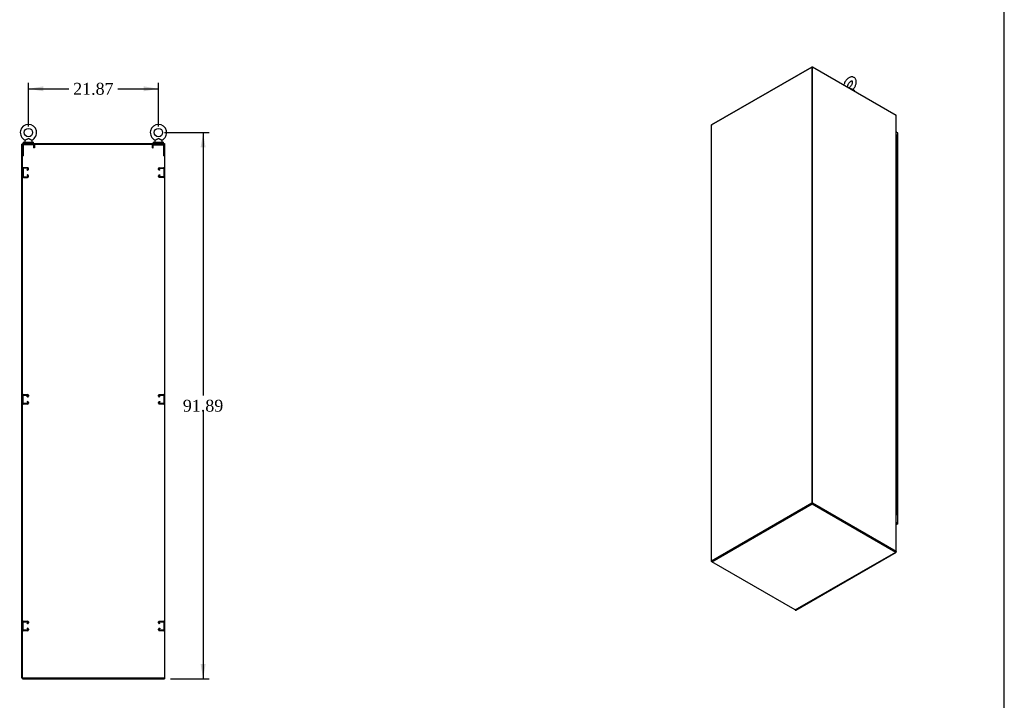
# Model space of a CAD drawing. Header units: inches. Extents: x 2 to 538, y -2 to 358.
# Tile 9 of 10: x 372 to 538, y 129 to 244. Entities that reach past the tile are written whole.
import ezdxf
from ezdxf.enums import TextEntityAlignment as Align
from ezdxf.lldxf.tags import DXFTag

# ---------------------------------------------------------------- set-up
doc = ezdxf.new("R2010")
doc.units = ezdxf.units.IN
doc.header["$MEASUREMENT"] = 0
for name, color, linetype in [('COM50677-3', 7, 'Continuous'), ('COM53964-3', 7, 'Continuous'), ('COM70760', 7, 'Continuous'), ('COM70763-5', 7, 'Continuous'), ('COM70764-4', 7, 'Continuous'), ('COM71202-5', 7, 'Continuous'), ('COM71203-3', 7, 'Continuous'), ('COM71205-4', 7, 'Continuous'), ('COM71206-8', 7, 'Continuous'), ('Default', 7, 'Continuous'), ('SCS86415', 7, 'Continuous'), ('WAF25377', 7, 'Continuous'), ('WAM254785', 7, 'Continuous')]:
    doc.layers.add(name, color=color, linetype=linetype)
doc.styles.add('SEACAD_Times_New_Roman', font='times.ttf')
tags = doc.linetypes.add('HIDDEN2', pattern=[0.1875, 0.125, -0.0625]).pattern_tags.tags
tags[6:7] = [DXFTag(74, 4), DXFTag(75, 0), DXFTag(340, '0'), DXFTag(46, 0.0), DXFTag(50, 0.0), DXFTag(44, 0.0), DXFTag(45, 0.0)]
tags[4:5] = [DXFTag(74, 4), DXFTag(75, 0), DXFTag(340, '0'), DXFTag(46, 0.0), DXFTag(50, 0.0), DXFTag(44, 0.0), DXFTag(45, 0.0)]
doc.dimstyles.new('HAMMOND_(STH_-_540x360)', dxfattribs={"dimtxt": 2, "dimasz": 2.5, "dimexe": 1, "dimexo": 1, "dimgap": 0.5, "dimtad": 0, "dimtih": 1, "dimtoh": 1, "dimzin": 0, "dimdsep": 46, "dimtxsty": 'SEACAD_Times_New_Roman', "dimblk1": '_SE_FILLED', "dimblk2": '_SE_FILLED', "dimsah": 1, "dimcen": 1, "dimadec": 0, "dimazin": 0, "dimtfac": 0.8, "dimtofl": 0, "dimtmove": 0, "dimatfit": 3, "dimfxl": 1, "dimtolj": 1, "dimtzin": 0, "dimarcsym": 0})

# ---------------------------------------------------------------- blocks, each defined once
blk = doc.blocks.new('SE5')
at = {"layer": 'COM50677-3', "color": 7, "linetype": 'HIDDEN2'}
for p, q in [((372.68, 222.5), (372.68, 220.69)), ((372.8, 222.5), (372.8, 220.69)), ((374.49, 222.69), (372.86, 222.69)), ((374.49, 222.56), (372.86, 222.56)), ((373.3, 222.69), (373.3, 222.56)), ((374.05, 222.56), (374.05, 222.69)), ((374.55, 222.5), (374.55, 222.06)), ((374.68, 222.06), (374.55, 222.06)), ((374.68, 222.5), (374.68, 222.06)), ((394.55, 222.06), (394.55, 222.5)), ((394.55, 222.06), (394.67, 222.06)), ((394.67, 222.06), (394.67, 222.5)), ((394.73, 222.69), (396.36, 222.69)), ((394.73, 222.56), (396.36, 222.56)), ((395.17, 222.69), (395.17, 222.56)), ((395.92, 222.56), (395.92, 222.69)), ((396.42, 222.5), (396.42, 220.69)), ((396.55, 222.5), (396.55, 220.69)), ((372.68, 220.69), (372.8, 220.69)), ((396.55, 220.69), (396.42, 220.69))]:
    blk.add_line(p, q, dxfattribs=at)
for centre, radius, start, end in [((372.86, 222.5), 0.185, 90, 180), ((372.86, 222.5), 0.06, 90, 180), ((374.49, 222.5), 0.185, 0, 90), ((374.49, 222.5), 0.06, 0, 90), ((394.73, 222.5), 0.185, 90, 180), ((394.73, 222.5), 0.06, 90, 180), ((396.36, 222.5), 0.185, 0, 90), ((396.36, 222.5), 0.06, 0, 90)]:
    blk.add_arc(centre, radius, start, end, dxfattribs=at)
at = {"layer": 'COM53964-3', "color": 7, "linetype": 'HIDDEN2'}
for p, q in [((373.54, 218.7), (372.82, 218.7)), ((395.69, 218.7), (396.41, 218.7)), ((372.68, 218.56), (372.68, 217.21)), ((372.77, 218.13), (372.68, 218.13)), ((372.68, 217.63), (372.77, 217.63)), ((372.77, 218.56), (372.77, 217.21)), ((373.54, 218.6), (372.82, 218.6)), ((372.82, 217.17), (373.54, 217.17)), ((372.82, 217.07), (373.54, 217.07)), ((373.46, 218.38), (373.54, 218.38)), ((373.46, 218.28), (373.46, 218.38)), ((373.46, 218.28), (373.54, 218.28)), ((373.54, 217.49), (373.46, 217.49)), ((373.46, 217.49), (373.46, 217.39)), ((373.54, 217.39), (373.46, 217.39)), ((373.58, 218.42), (373.58, 218.56)), ((373.58, 217.21), (373.58, 217.35)), ((373.68, 218.42), (373.68, 218.56)), ((373.68, 217.21), (373.68, 217.35)), ((395.55, 218.42), (395.55, 218.56)), ((395.55, 217.21), (395.55, 217.35)), ((395.64, 218.42), (395.64, 218.56)), ((395.64, 217.21), (395.64, 217.35)), ((395.69, 218.6), (396.41, 218.6)), ((395.77, 218.38), (395.69, 218.38)), ((395.77, 218.28), (395.69, 218.28)), ((395.69, 217.49), (395.77, 217.49)), ((395.69, 217.39), (395.77, 217.39)), ((396.41, 217.17), (395.69, 217.17)), ((396.41, 217.07), (395.69, 217.07)), ((395.77, 218.28), (395.77, 218.38)), ((395.77, 217.49), (395.77, 217.39)), ((396.45, 218.56), (396.45, 217.21)), ((396.55, 218.13), (396.45, 218.13)), ((396.45, 217.63), (396.55, 217.63)), ((396.55, 218.56), (396.55, 217.21)), ((372.82, 180.57), (373.54, 180.57)), ((395.69, 180.57), (396.41, 180.57)), ((372.68, 179.08), (372.68, 180.43)), ((372.77, 180), (372.68, 180)), ((372.68, 179.5), (372.77, 179.5)), ((372.77, 179.08), (372.77, 180.43)), ((372.82, 180.47), (373.54, 180.47)), ((373.54, 179.04), (372.82, 179.04)), ((373.54, 178.94), (372.82, 178.94)), ((373.54, 180.25), (373.46, 180.25)), ((373.46, 180.15), (373.46, 180.25)), ((373.54, 180.15), (373.46, 180.15)), ((373.46, 179.36), (373.54, 179.36)), ((373.46, 179.36), (373.46, 179.26)), ((373.46, 179.26), (373.54, 179.26)), ((373.58, 180.43), (373.58, 180.29)), ((373.58, 179.22), (373.58, 179.08)), ((373.68, 180.43), (373.68, 180.29)), ((373.68, 179.22), (373.68, 179.08)), ((395.55, 180.29), (395.55, 180.43)), ((395.55, 179.08), (395.55, 179.22)), ((395.64, 180.29), (395.64, 180.43)), ((395.64, 179.08), (395.64, 179.22)), ((395.69, 180.47), (396.41, 180.47)), ((395.77, 180.25), (395.69, 180.25)), ((395.77, 180.15), (395.69, 180.15)), ((395.69, 179.36), (395.77, 179.36)), ((395.69, 179.26), (395.77, 179.26)), ((396.41, 179.04), (395.69, 179.04)), ((396.41, 178.94), (395.69, 178.94)), ((395.77, 180.15), (395.77, 180.25)), ((395.77, 179.36), (395.77, 179.26)), ((396.45, 180.43), (396.45, 179.08)), ((396.55, 180), (396.45, 180)), ((396.45, 179.5), (396.55, 179.5)), ((396.55, 180.43), (396.55, 179.08)), ((372.68, 140.95), (372.68, 142.3)), ((372.77, 141.87), (372.68, 141.87)), ((372.68, 141.37), (372.77, 141.37)), ((372.77, 140.95), (372.77, 142.3)), ((372.82, 142.44), (373.54, 142.44)), ((372.82, 142.34), (373.54, 142.34)), ((373.54, 140.91), (372.82, 140.91)), ((373.54, 140.81), (372.82, 140.81)), ((373.54, 142.12), (373.46, 142.12)), ((373.46, 142.02), (373.46, 142.12)), ((373.54, 142.02), (373.46, 142.02)), ((373.46, 141.23), (373.54, 141.23)), ((373.46, 141.23), (373.46, 141.13)), ((373.46, 141.13), (373.54, 141.13)), ((373.58, 142.3), (373.58, 142.16)), ((373.58, 141.09), (373.58, 140.95)), ((373.68, 142.3), (373.68, 142.16)), ((373.68, 141.09), (373.68, 140.95)), ((395.55, 142.16), (395.55, 142.3)), ((395.55, 140.95), (395.55, 141.09)), ((395.64, 142.16), (395.64, 142.3)), ((395.64, 140.95), (395.64, 141.09)), ((395.69, 142.44), (396.41, 142.44)), ((395.69, 142.34), (396.41, 142.34)), ((395.77, 142.12), (395.69, 142.12)), ((395.77, 142.02), (395.69, 142.02)), ((395.69, 141.23), (395.77, 141.23)), ((395.69, 141.13), (395.77, 141.13)), ((396.41, 140.91), (395.69, 140.91)), ((396.41, 140.81), (395.69, 140.81)), ((395.77, 142.02), (395.77, 142.12)), ((395.77, 141.23), (395.77, 141.13)), ((396.45, 142.3), (396.45, 140.95)), ((396.55, 141.87), (396.45, 141.87)), ((396.45, 141.37), (396.55, 141.37)), ((396.55, 142.3), (396.55, 140.95))]:
    blk.add_line(p, q, dxfattribs=at)
for centre, radius, start, end in [((372.82, 218.56), 0.138, 90, 180), ((373.54, 218.56), 0.138, 0, 90), ((395.69, 218.56), 0.138, 90, 180), ((396.41, 218.56), 0.138, 0, 90), ((372.82, 217.21), 0.138, 180, 270), ((372.82, 218.56), 0.043, 90, 180), ((372.82, 217.21), 0.043, 180, 270), ((373.54, 218.56), 0.043, 0, 90), ((373.54, 218.42), 0.043, 270, 0), ((373.54, 218.42), 0.138, 270, 0), ((373.54, 217.35), 0.138, 0, 90), ((373.54, 217.35), 0.043, 0, 90), ((373.54, 217.21), 0.043, 270, 0), ((373.54, 217.21), 0.138, 270, 0), ((395.69, 218.42), 0.138, 180, 270), ((395.69, 217.35), 0.138, 90, 180), ((395.69, 217.21), 0.138, 180, 270), ((395.69, 218.56), 0.043, 90, 180), ((395.69, 218.42), 0.043, 180, 270), ((395.69, 217.35), 0.043, 90, 180), ((395.69, 217.21), 0.043, 180, 270), ((396.41, 218.56), 0.043, 0, 90), ((396.41, 217.21), 0.043, 270, 0), ((396.41, 217.21), 0.138, 270, 0), ((372.82, 180.43), 0.138, 90, 180), ((373.54, 180.43), 0.138, 0, 90), ((395.69, 180.43), 0.138, 90, 180), ((396.41, 180.43), 0.138, 0, 90), ((372.82, 179.08), 0.138, 180, 270), ((372.82, 180.43), 0.043, 90, 180), ((372.82, 179.08), 0.043, 180, 270), ((373.54, 180.43), 0.043, 0, 90), ((373.54, 180.29), 0.043, 270, 0), ((373.54, 180.29), 0.138, 270, 0), ((373.54, 179.22), 0.138, 0, 90), ((373.54, 179.22), 0.043, 0, 90), ((373.54, 179.08), 0.043, 270, 0), ((373.54, 179.08), 0.138, 270, 0), ((395.69, 180.29), 0.138, 180, 270), ((395.69, 179.22), 0.138, 90, 180), ((395.69, 179.08), 0.138, 180, 270), ((395.69, 180.43), 0.043, 90, 180), ((395.69, 180.29), 0.043, 180, 270), ((395.69, 179.22), 0.043, 90, 180), ((395.69, 179.08), 0.043, 180, 270), ((396.41, 180.43), 0.043, 0, 90), ((396.41, 179.08), 0.043, 270, 0), ((396.41, 179.08), 0.138, 270, 0), ((372.82, 142.3), 0.138, 90, 180), ((372.82, 140.95), 0.138, 180, 270), ((372.82, 142.3), 0.043, 90, 180), ((372.82, 140.95), 0.043, 180, 270), ((373.54, 142.3), 0.138, 0, 90), ((373.54, 142.3), 0.043, 0, 90), ((373.54, 142.16), 0.043, 270, 0), ((373.54, 142.16), 0.138, 270, 0), ((373.54, 141.09), 0.138, 0, 90), ((373.54, 141.09), 0.043, 0, 90), ((373.54, 140.95), 0.043, 270, 0), ((373.54, 140.95), 0.138, 270, 0), ((395.69, 142.3), 0.138, 90, 180), ((395.69, 142.16), 0.138, 180, 270), ((395.69, 141.09), 0.138, 90, 180), ((395.69, 140.95), 0.138, 180, 270), ((395.69, 142.3), 0.043, 90, 180), ((395.69, 142.16), 0.043, 180, 270), ((395.69, 141.09), 0.043, 90, 180), ((395.69, 140.95), 0.043, 180, 270), ((396.41, 142.3), 0.138, 0, 90), ((396.41, 142.3), 0.043, 0, 90), ((396.41, 140.95), 0.043, 270, 0), ((396.41, 140.95), 0.138, 270, 0)]:
    blk.add_arc(centre, radius, start, end, dxfattribs=at)
at = {"layer": 'COM70763-5', "color": 7, "linetype": 'Continuous'}
for p, q in [((372.68, 222.69), (396.55, 222.69)), ((372.68, 132.82), (372.68, 222.69)), ((396.55, 222.69), (396.55, 132.82)), ((396.55, 132.82), (372.68, 132.82))]:
    blk.add_line(p, q, dxfattribs=at)
at = {"layer": 'COM70764-4', "color": 7, "linetype": 'Continuous'}
for p, q in [((372.68, 222.78), (396.55, 222.78)), ((372.68, 222.78), (372.68, 222.69)), ((396.55, 222.78), (396.55, 222.69))]:
    blk.add_line(p, q, dxfattribs=at)
at = {"layer": 'COM71203-3', "color": 7, "linetype": 'Continuous'}
for p, q in [((396.64, 222.69), (396.55, 222.69)), ((396.64, 132.82), (396.64, 222.69)), ((396.64, 132.82), (396.55, 132.82))]:
    blk.add_line(p, q, dxfattribs=at)
at = {"layer": 'COM71205-4', "color": 7, "linetype": 'Continuous'}
for p, q in [((372.68, 132.82), (372.68, 132.72)), ((372.68, 132.72), (396.55, 132.72)), ((396.55, 132.82), (396.55, 132.72))]:
    blk.add_line(p, q, dxfattribs=at)
at = {"layer": 'COM71206-8', "color": 7, "linetype": 'Continuous'}
for p, q in [((372.58, 132.82), (372.58, 222.69)), ((372.68, 222.69), (372.58, 222.69)), ((372.68, 132.82), (372.58, 132.82))]:
    blk.add_line(p, q, dxfattribs=at)
at = {"layer": 'SCS86415', "color": 7, "linetype": 'Continuous'}
for p, q in [((373.05, 223.2), (373.05, 223.08)), ((373.13, 223.32), (373.07, 223.24)), ((374.29, 223.24), (374.22, 223.32)), ((374.3, 223.08), (374.3, 223.2)), ((394.92, 223.2), (394.92, 223.08)), ((395, 223.32), (394.94, 223.24)), ((396.16, 223.24), (396.09, 223.32)), ((396.17, 223.08), (396.17, 223.2))]:
    blk.add_line(p, q, dxfattribs=at)
for centre in [(373.68, 224.61), (395.55, 224.61)]:
    blk.add_circle(centre, 0.704, dxfattribs=at)
for centre, radius, start, end in [((373.68, 224.61), 1.37, 90, 245.9702), ((373.68, 224.61), 1.37, 293.9927, 90), ((395.55, 224.61), 1.37, 90, 245.9702), ((395.55, 224.61), 1.37, 293.9927, 90), ((373.11, 223.2), 0.06, 140.3214, 180), ((373.11, 223.08), 0.06, 180, 270), ((373.11, 223.34), 0.0292, 3.3591, 64.6402), ((374.25, 223.34), 0.03, 118.4473, 216.6938), ((374.24, 223.08), 0.06, 270, 0), ((374.24, 223.2), 0.06, 0, 39.6786), ((394.98, 223.2), 0.06, 140.3214, 180), ((394.98, 223.08), 0.06, 180, 270), ((394.98, 223.34), 0.0292, 3.3591, 64.6402), ((396.12, 223.34), 0.03, 118.4473, 216.6938), ((396.11, 223.08), 0.06, 270, 0), ((396.11, 223.2), 0.06, 0, 39.6786)]:
    blk.add_arc(centre, radius, start, end, dxfattribs=at)
for points in [[(374.22, 223.32), (374.22, 223.32), (374.21, 223.33), (374.14, 223.36), (374.1, 223.39), (374.02, 223.43), (373.99, 223.45), (373.94, 223.48), (373.91, 223.49), (373.85, 223.52), (373.82, 223.54), (373.76, 223.56), (373.73, 223.57), (373.66, 223.57), (373.63, 223.57), (373.57, 223.55), (373.54, 223.54), (373.45, 223.49), (373.39, 223.46), (373.29, 223.4), (373.24, 223.38), (373.16, 223.33), (373.14, 223.32), (373.13, 223.32), (373.13, 223.32), (373.13, 223.32)], [(396.09, 223.32), (396.09, 223.32), (396.08, 223.33), (396.01, 223.36), (395.97, 223.39), (395.89, 223.43), (395.86, 223.45), (395.81, 223.48), (395.78, 223.49), (395.72, 223.52), (395.69, 223.54), (395.63, 223.56), (395.6, 223.57), (395.53, 223.57), (395.5, 223.57), (395.44, 223.55), (395.41, 223.54), (395.32, 223.49), (395.26, 223.46), (395.16, 223.4), (395.11, 223.38), (395.03, 223.33), (395.01, 223.32), (395, 223.32), (395, 223.32), (395, 223.32)]]:
    blk.add_open_spline(points, degree=3, knots=[0.0683017, 0.0683017, 0.0683017, 0.0683017, 0.125, 0.125, 0.1875, 0.1875, 0.21875, 0.21875, 0.25, 0.25, 0.28125, 0.28125, 0.3125, 0.3125, 0.34375, 0.34375, 0.375, 0.375, 0.4375, 0.4375, 0.5, 0.5, 0.5625, 0.5625, 0.5685641, 0.5685641, 0.5685641, 0.5685641], dxfattribs=at)
at = {"layer": 'WAF25377', "color": 7, "linetype": 'Continuous'}
for p, q in [((372.8, 223.02), (374.55, 223.02)), ((372.8, 223.02), (372.8, 222.91)), ((372.8, 222.91), (374.55, 222.91)), ((374.55, 222.91), (374.55, 223.02)), ((394.67, 223.02), (396.42, 223.02)), ((394.67, 223.02), (394.67, 222.91)), ((394.67, 222.91), (396.42, 222.91)), ((396.42, 222.91), (396.42, 223.02))]:
    blk.add_line(p, q, dxfattribs=at)
at = {"layer": 'WAM254785', "color": 7, "linetype": 'Continuous'}
for p, q in [((372.93, 222.91), (372.93, 222.78)), ((374.43, 222.78), (374.43, 222.91)), ((394.8, 222.91), (394.8, 222.78)), ((396.3, 222.78), (396.3, 222.91))]:
    blk.add_line(p, q, dxfattribs=at)
blk = doc.blocks.new('SE7')
at = {"layer": 'COM70760', "color": 7, "linetype": 'Continuous'}
for p, q in [((519.67, 224.17), (519.7, 224.17)), ((519.7, 223.36), (519.7, 224.17)), ((519.82, 223.29), (519.82, 224.1)), ((519.7, 222.54), (519.7, 223.36)), ((519.7, 221.72), (519.7, 222.54)), ((519.82, 222.47), (519.82, 223.29)), ((519.82, 221.66), (519.82, 222.47)), ((519.7, 220.91), (519.7, 221.72)), ((519.7, 220.09), (519.7, 220.91)), ((519.82, 220.84), (519.82, 221.66)), ((519.82, 220.02), (519.82, 220.84)), ((519.7, 219.27), (519.7, 220.09)), ((519.7, 218.46), (519.7, 219.27)), ((519.82, 219.21), (519.82, 220.02)), ((519.82, 218.39), (519.82, 219.21)), ((519.7, 217.64), (519.7, 218.46)), ((519.7, 216.82), (519.7, 217.64)), ((519.82, 217.57), (519.82, 218.39)), ((519.82, 216.76), (519.82, 217.57)), ((519.7, 216.01), (519.7, 216.82)), ((519.7, 215.19), (519.7, 216.01)), ((519.82, 215.94), (519.82, 216.76)), ((519.82, 215.12), (519.82, 215.94)), ((519.7, 214.37), (519.7, 215.19)), ((519.7, 213.56), (519.7, 214.37)), ((519.82, 214.31), (519.82, 215.12)), ((519.82, 213.49), (519.82, 214.31)), ((519.7, 212.74), (519.7, 213.56)), ((519.7, 211.92), (519.7, 212.74)), ((519.82, 212.67), (519.82, 213.49)), ((519.82, 211.86), (519.82, 212.67)), ((519.7, 211.11), (519.7, 211.92)), ((519.7, 210.29), (519.7, 211.11)), ((519.82, 211.04), (519.82, 211.86)), ((519.82, 210.22), (519.82, 211.04)), ((519.7, 209.48), (519.7, 210.29)), ((519.7, 208.66), (519.7, 209.48)), ((519.82, 209.41), (519.82, 210.22)), ((519.82, 208.59), (519.82, 209.41)), ((519.7, 207.84), (519.7, 208.66)), ((519.7, 207.03), (519.7, 207.84)), ((519.82, 207.77), (519.82, 208.59)), ((519.82, 206.96), (519.82, 207.77)), ((519.7, 206.21), (519.7, 207.03)), ((519.7, 205.39), (519.7, 206.21)), ((519.7, 204.58), (519.7, 205.39)), ((519.82, 206.14), (519.82, 206.96)), ((519.82, 205.33), (519.82, 206.14)), ((519.7, 203.76), (519.7, 204.58)), ((519.7, 202.94), (519.7, 203.76)), ((519.82, 204.51), (519.82, 205.33)), ((519.82, 203.69), (519.82, 204.51)), ((519.7, 202.13), (519.7, 202.94)), ((519.7, 201.31), (519.7, 202.13)), ((519.82, 202.88), (519.82, 203.69)), ((519.82, 202.06), (519.82, 202.88)), ((519.7, 200.49), (519.7, 201.31)), ((519.7, 199.68), (519.7, 200.49)), ((519.82, 201.24), (519.82, 202.06)), ((519.82, 200.43), (519.82, 201.24)), ((519.82, 199.61), (519.82, 200.43)), ((519.7, 198.86), (519.7, 199.68)), ((519.7, 198.04), (519.7, 198.86)), ((519.82, 198.79), (519.82, 199.61)), ((519.82, 197.98), (519.82, 198.79)), ((519.7, 197.23), (519.7, 198.04)), ((519.7, 196.41), (519.7, 197.23)), ((519.82, 197.16), (519.82, 197.98)), ((519.82, 196.34), (519.82, 197.16)), ((519.7, 195.59), (519.7, 196.41)), ((519.7, 194.78), (519.7, 195.59)), ((519.82, 195.53), (519.82, 196.34)), ((519.82, 194.71), (519.82, 195.53)), ((519.7, 193.96), (519.7, 194.78)), ((519.7, 193.15), (519.7, 193.96)), ((519.82, 193.89), (519.82, 194.71)), ((519.82, 193.08), (519.82, 193.89)), ((519.7, 192.33), (519.7, 193.15)), ((519.7, 191.51), (519.7, 192.33)), ((519.82, 192.26), (519.82, 193.08)), ((519.82, 191.44), (519.82, 192.26)), ((519.7, 190.7), (519.7, 191.51)), ((519.7, 189.88), (519.7, 190.7)), ((519.82, 190.63), (519.82, 191.44)), ((519.82, 189.81), (519.82, 190.63)), ((519.7, 189.06), (519.7, 189.88)), ((519.7, 188.25), (519.7, 189.06)), ((519.82, 189), (519.82, 189.81)), ((519.82, 188.18), (519.82, 189)), ((519.7, 187.43), (519.7, 188.25)), ((519.7, 186.61), (519.7, 187.43)), ((519.82, 187.36), (519.82, 188.18)), ((519.82, 186.55), (519.82, 187.36)), ((519.7, 185.8), (519.7, 186.61)), ((519.7, 184.98), (519.7, 185.8)), ((519.82, 185.73), (519.82, 186.55)), ((519.82, 184.91), (519.82, 185.73)), ((519.7, 184.16), (519.7, 184.98)), ((519.7, 183.35), (519.7, 184.16)), ((519.82, 184.1), (519.82, 184.91)), ((519.82, 183.28), (519.82, 184.1)), ((519.7, 182.53), (519.7, 183.35)), ((519.7, 181.71), (519.7, 182.53)), ((519.82, 182.46), (519.82, 183.28)), ((519.82, 181.65), (519.82, 182.46)), ((519.7, 180.9), (519.7, 181.71)), ((519.7, 180.08), (519.7, 180.9)), ((519.82, 180.83), (519.82, 181.65)), ((519.82, 180.01), (519.82, 180.83)), ((519.7, 179.26), (519.7, 180.08)), ((519.7, 178.45), (519.7, 179.26)), ((519.82, 179.2), (519.82, 180.01)), ((519.82, 178.38), (519.82, 179.2)), ((519.7, 177.63), (519.7, 178.45)), ((519.7, 176.82), (519.7, 177.63)), ((519.82, 177.56), (519.82, 178.38)), ((519.82, 176.75), (519.82, 177.56)), ((519.7, 176), (519.7, 176.82)), ((519.7, 175.18), (519.7, 176)), ((519.82, 175.93), (519.82, 176.75)), ((519.82, 175.11), (519.82, 175.93)), ((519.7, 174.37), (519.7, 175.18)), ((519.7, 173.55), (519.7, 174.37)), ((519.82, 174.3), (519.82, 175.11)), ((519.82, 173.48), (519.82, 174.3)), ((519.7, 172.73), (519.7, 173.55)), ((519.7, 171.92), (519.7, 172.73)), ((519.82, 172.67), (519.82, 173.48)), ((519.82, 171.85), (519.82, 172.67)), ((519.7, 171.1), (519.7, 171.92)), ((519.7, 170.28), (519.7, 171.1)), ((519.82, 171.03), (519.82, 171.85)), ((519.82, 170.22), (519.82, 171.03)), ((519.7, 169.47), (519.7, 170.28)), ((519.7, 168.65), (519.7, 169.47)), ((519.82, 169.4), (519.82, 170.22)), ((519.82, 168.58), (519.82, 169.4)), ((519.7, 167.83), (519.7, 168.65)), ((519.7, 167.02), (519.7, 167.83)), ((519.82, 167.77), (519.82, 168.58)), ((519.82, 166.95), (519.82, 167.77)), ((519.7, 166.2), (519.7, 167.02)), ((519.7, 165.38), (519.7, 166.2)), ((519.82, 166.13), (519.82, 166.95)), ((519.82, 165.32), (519.82, 166.13)), ((519.7, 164.57), (519.7, 165.38)), ((519.7, 163.75), (519.7, 164.57)), ((519.82, 164.5), (519.82, 165.32)), ((519.82, 163.68), (519.82, 164.5)), ((519.7, 162.93), (519.7, 163.75)), ((519.7, 162.12), (519.7, 162.93)), ((519.82, 162.87), (519.82, 163.68)), ((519.82, 162.05), (519.82, 162.87)), ((519.7, 161.3), (519.7, 162.12)), ((519.7, 160.49), (519.7, 161.3)), ((519.82, 161.23), (519.82, 162.05)), ((519.82, 160.42), (519.82, 161.23)), ((519.67, 160.49), (519.7, 160.49)), ((519.67, 160.35), (519.74, 160.4)), ((519.79, 160.37), (519.67, 160.3)), ((519.74, 160.4), (519.74, 160.4)), ((519.75, 160.42), (519.75, 160.43))]:
    blk.add_line(p, q, dxfattribs=at)
for centre, major_axis, start_param, end_param in [((519.7, 224.1), (-0.117, 0), 3.141593, 4.757906), ((519.7, 224.14), (-0.05, 0), 4.770895, 4.821314), ((519.7, 223.29), (0.117, 0), 0, 1.847904), ((519.7, 222.47), (0.117, 0), 0, 1.847904), ((519.7, 223.29), (-0.117, 0), 3.141593, 4.757906), ((519.7, 222.47), (-0.117, 0), 3.141593, 4.757906), ((519.7, 221.66), (0.117, 0), 0, 1.847904), ((519.7, 220.84), (0.117, 0), 0, 1.847904), ((519.7, 221.66), (-0.117, 0), 3.141593, 4.757906), ((519.7, 220.84), (-0.117, 0), 3.141593, 4.757906), ((519.7, 220.02), (0.117, 0), 0, 1.847904), ((519.7, 219.21), (0.117, 0), 0, 1.847904), ((519.7, 220.02), (-0.117, 0), 3.141593, 4.757906), ((519.7, 219.21), (-0.117, 0), 3.141593, 4.757906), ((519.7, 218.39), (0.117, 0), 0, 1.847904), ((519.7, 217.57), (0.117, 0), 0, 1.847904), ((519.7, 218.39), (-0.117, 0), 3.141593, 4.757906), ((519.7, 217.57), (-0.117, 0), 3.141593, 4.757906), ((519.7, 216.76), (0.117, 0), 0, 1.847904), ((519.7, 215.94), (0.117, 0), 0, 1.847904), ((519.7, 216.76), (-0.117, 0), 3.141593, 4.757906), ((519.7, 215.94), (-0.117, 0), 3.141593, 4.757906), ((519.7, 215.12), (0.117, 0), 0, 1.847904), ((519.7, 214.31), (0.117, 0), 0, 1.847904), ((519.7, 215.12), (-0.117, 0), 3.141593, 4.757906), ((519.7, 214.31), (-0.117, 0), 3.141593, 4.757906), ((519.7, 213.49), (0.117, 0), 0, 1.847904), ((519.7, 212.67), (0.117, 0), 0, 1.847904), ((519.7, 213.49), (-0.117, 0), 3.141593, 4.757906), ((519.7, 212.67), (-0.117, 0), 3.141593, 4.757906), ((519.7, 211.86), (0.117, 0), 0, 1.847904), ((519.7, 211.04), (0.117, 0), 0, 1.847904), ((519.7, 211.86), (-0.117, 0), 3.141593, 4.757906), ((519.7, 211.04), (-0.117, 0), 3.141593, 4.757906), ((519.7, 210.22), (0.117, 0), 0, 1.847904), ((519.7, 209.41), (0.117, 0), 0, 1.847904), ((519.7, 210.22), (-0.117, 0), 3.141593, 4.757906), ((519.7, 209.41), (-0.117, 0), 3.141593, 4.757906), ((519.7, 208.59), (0.117, 0), 0, 1.847904), ((519.7, 207.77), (0.117, 0), 0, 1.847904), ((519.7, 208.59), (-0.117, 0), 3.141593, 4.757906), ((519.7, 207.77), (-0.117, 0), 3.141593, 4.757906), ((519.7, 206.96), (0.117, 0), 0, 1.847904), ((519.7, 206.14), (0.117, 0), 0, 1.847904), ((519.7, 205.33), (0.117, 0), 0, 1.847904), ((519.7, 206.96), (-0.117, 0), 3.141593, 4.757906), ((519.7, 206.14), (-0.117, 0), 3.141593, 4.757906), ((519.7, 205.33), (-0.117, 0), 3.141593, 4.757906), ((519.7, 204.51), (0.117, 0), 0, 1.847904), ((519.7, 203.69), (0.117, 0), 0, 1.847904), ((519.7, 204.51), (-0.117, 0), 3.141593, 4.757906), ((519.7, 203.69), (-0.117, 0), 3.141593, 4.757906), ((519.7, 202.88), (0.117, 0), 0, 1.847904), ((519.7, 202.06), (0.117, 0), 0, 1.847904), ((519.7, 202.88), (-0.117, 0), 3.141593, 4.757906), ((519.7, 202.06), (-0.117, 0), 3.141593, 4.757906), ((519.7, 201.24), (0.117, 0), 0, 1.847904), ((519.7, 200.43), (0.117, 0), 0, 1.847904), ((519.7, 201.24), (-0.117, 0), 3.141593, 4.757906), ((519.7, 200.43), (-0.117, 0), 3.141593, 4.757906), ((519.7, 199.61), (0.117, 0), 0, 1.847904), ((519.7, 198.79), (0.117, 0), 0, 1.847904), ((519.7, 199.61), (-0.117, 0), 3.141593, 4.757906), ((519.7, 198.79), (-0.117, 0), 3.141593, 4.757906), ((519.7, 197.98), (0.117, 0), 0, 1.847904), ((519.7, 197.16), (0.117, 0), 0, 1.847904), ((519.7, 197.98), (-0.117, 0), 3.141593, 4.757906), ((519.7, 197.16), (-0.117, 0), 3.141593, 4.757906), ((519.7, 196.34), (0.117, 0), 0, 1.847904), ((519.7, 195.53), (0.117, 0), 0, 1.847904), ((519.7, 196.34), (-0.117, 0), 3.141593, 4.757906), ((519.7, 195.53), (-0.117, 0), 3.141593, 4.757906), ((519.7, 194.71), (0.117, 0), 0, 1.847904), ((519.7, 193.89), (0.117, 0), 0, 1.847904), ((519.7, 194.71), (-0.117, 0), 3.141593, 4.757906), ((519.7, 193.89), (-0.117, 0), 3.141593, 4.757906), ((519.7, 193.08), (0.117, 0), 0, 1.847904), ((519.7, 192.26), (0.117, 0), 0, 1.847904), ((519.7, 193.08), (-0.117, 0), 3.141593, 4.757906), ((519.7, 192.26), (-0.117, 0), 3.141593, 4.757906), ((519.7, 191.44), (0.117, 0), 0, 1.847904), ((519.7, 190.63), (0.117, 0), 0, 1.847904), ((519.7, 191.44), (-0.117, 0), 3.141593, 4.757906), ((519.7, 190.63), (-0.117, 0), 3.141593, 4.757906), ((519.7, 189.81), (0.117, 0), 0, 1.847904), ((519.7, 189), (0.117, 0), 0, 1.847904), ((519.7, 189.81), (-0.117, 0), 3.141593, 4.757906), ((519.7, 189), (-0.117, 0), 3.141593, 4.757906), ((519.7, 188.18), (0.117, 0), 0, 1.847904), ((519.7, 187.36), (0.117, 0), 0, 1.847904), ((519.7, 188.18), (-0.117, 0), 3.141593, 4.757906), ((519.7, 187.36), (-0.117, 0), 3.141593, 4.757906), ((519.7, 186.55), (0.117, 0), 0, 1.847904), ((519.7, 185.73), (0.117, 0), 0, 1.847904), ((519.7, 186.55), (-0.117, 0), 3.141593, 4.757906), ((519.7, 185.73), (-0.117, 0), 3.141593, 4.757906), ((519.7, 184.91), (0.117, 0), 0, 1.847904), ((519.7, 184.1), (0.117, 0), 0, 1.847904), ((519.7, 184.91), (-0.117, 0), 3.141593, 4.757906), ((519.7, 184.1), (-0.117, 0), 3.141593, 4.757906), ((519.7, 183.28), (0.117, 0), 0, 1.847904), ((519.7, 182.46), (0.117, 0), 0, 1.847904), ((519.7, 183.28), (-0.117, 0), 3.141593, 4.757906), ((519.7, 182.46), (-0.117, 0), 3.141593, 4.757906), ((519.7, 181.65), (0.117, 0), 0, 1.847904), ((519.7, 180.83), (0.117, 0), 0, 1.847904), ((519.7, 181.65), (-0.117, 0), 3.141593, 4.757906), ((519.7, 180.83), (-0.117, 0), 3.141593, 4.757906), ((519.7, 180.01), (0.117, 0), 0, 1.847904), ((519.7, 179.2), (0.117, 0), 0, 1.847904), ((519.7, 180.01), (-0.117, 0), 3.141593, 4.757906), ((519.7, 179.2), (-0.117, 0), 3.141593, 4.757906), ((519.7, 178.38), (0.117, 0), 0, 1.847904), ((519.7, 177.56), (0.117, 0), 0, 1.847904), ((519.7, 178.38), (-0.117, 0), 3.141593, 4.757906), ((519.7, 177.56), (-0.117, 0), 3.141593, 4.757906), ((519.7, 176.75), (0.117, 0), 0, 1.847904), ((519.7, 175.93), (0.117, 0), 0, 1.847904), ((519.7, 176.75), (-0.117, 0), 3.141593, 4.757906), ((519.7, 175.93), (-0.117, 0), 3.141593, 4.757906), ((519.7, 175.11), (0.117, 0), 0, 1.847904), ((519.7, 174.3), (0.117, 0), 0, 1.847904), ((519.7, 175.11), (-0.117, 0), 3.141593, 4.757906), ((519.7, 174.3), (-0.117, 0), 3.141593, 4.757906), ((519.7, 173.48), (0.117, 0), 0, 1.847904), ((519.7, 172.67), (0.117, 0), 0, 1.847904), ((519.7, 173.48), (-0.117, 0), 3.141593, 4.757906), ((519.7, 172.67), (-0.117, 0), 3.141593, 4.757906), ((519.7, 171.85), (0.117, 0), 0, 1.847904), ((519.7, 171.03), (0.117, 0), 0, 1.847904), ((519.7, 171.85), (-0.117, 0), 3.141593, 4.757906), ((519.7, 171.03), (-0.117, 0), 3.141593, 4.757906), ((519.7, 170.22), (0.117, 0), 0, 1.847904), ((519.7, 169.4), (0.117, 0), 0, 1.847904), ((519.7, 170.22), (-0.117, 0), 3.141593, 4.757906), ((519.7, 169.4), (-0.117, 0), 3.141593, 4.757906), ((519.7, 168.58), (0.117, 0), 0, 1.847904), ((519.7, 167.77), (0.117, 0), 0, 1.847904), ((519.7, 168.58), (-0.117, 0), 3.141593, 4.757906), ((519.7, 167.77), (-0.117, 0), 3.141593, 4.757906), ((519.7, 166.95), (0.117, 0), 0, 1.847904), ((519.7, 166.13), (0.117, 0), 0, 1.847904), ((519.7, 166.95), (-0.117, 0), 3.141593, 4.757906), ((519.7, 166.13), (-0.117, 0), 3.141593, 4.757906), ((519.7, 165.32), (0.117, 0), 0, 1.847904), ((519.7, 164.5), (0.117, 0), 0, 1.847904), ((519.7, 165.32), (-0.117, 0), 3.141593, 4.757906), ((519.7, 164.5), (-0.117, 0), 3.141593, 4.757906), ((519.7, 163.68), (0.117, 0), 0, 1.847904), ((519.7, 162.87), (0.117, 0), 0, 1.847904), ((519.7, 163.68), (-0.117, 0), 3.141593, 4.757906), ((519.7, 162.87), (-0.117, 0), 3.141593, 4.757906), ((519.7, 162.05), (0.117, 0), 0, 1.847904), ((519.7, 161.23), (0.117, 0), 0, 1.847904), ((519.7, 162.05), (-0.117, 0), 3.141593, 4.757906), ((519.7, 161.23), (-0.117, 0), 3.141593, 4.757906), ((519.7, 160.42), (0.117, 0), -0.785398, 1.847904), ((519.7, 160.42), (-0.117, 0), 4.757906, 4.989497), ((519.7, 160.42), (0.055, 0), -0.785398, 2.191944), ((519.7, 160.42), (-0.05, 0), 0.876082, 5.407103)]:
    blk.add_ellipse(centre, major_axis=major_axis, ratio=0.57735, start_param=start_param, end_param=end_param, dxfattribs=at)
at = {"layer": 'COM70763-5', "color": 7, "linetype": 'Continuous'}
for p, q in [((488.6, 225.89), (505.48, 235.64)), ((505.48, 235.64), (505.48, 162.26)), ((505.48, 235.64), (505.52, 235.61)), ((488.6, 152.51), (488.6, 225.89)), ((505.48, 162.26), (488.6, 152.51)), ((505.48, 162.26), (505.55, 162.22)), ((488.6, 152.51), (488.64, 152.49))]:
    blk.add_line(p, q, dxfattribs=at)
at = {"layer": 'COM70764-4', "color": 7, "linetype": 'Continuous'}
for p, q in [((488.64, 225.95), (505.52, 235.69)), ((505.52, 235.69), (505.59, 235.65)), ((505.52, 235.69), (505.52, 235.61)), ((488.64, 225.95), (488.64, 225.92)), ((519.66, 224.87), (519.66, 224.84))]:
    blk.add_line(p, q, dxfattribs=at)
at = {"layer": 'COM71202-5', "color": 7, "linetype": 'Continuous'}
for p, q in [((519.9, 224.56), (519.67, 224.69)), ((519.9, 158.96), (519.9, 224.56)), ((519.94, 158.9), (519.94, 224.5)), ((519.66, 159.1), (519.9, 158.96)), ((519.83, 158.92), (519.66, 159.02)), ((519.66, 159.02), (519.83, 158.92)), ((519.83, 158.85), (519.66, 158.94)), ((519.66, 158.75), (519.83, 158.85)), ((519.66, 158.7), (519.9, 158.84)), ((519.83, 158.92), (519.83, 158.92)), ((519.83, 158.92), (519.83, 158.92)), ((519.83, 158.92), (519.83, 158.92)), ((519.83, 158.92), (519.83, 158.92)), ((519.83, 158.92), (519.85, 158.91)), ((519.83, 158.92), (519.83, 158.92)), ((519.83, 158.92), (519.83, 158.92)), ((519.83, 158.92), (519.87, 158.9)), ((519.87, 158.9), (519.83, 158.92)), ((519.87, 158.9), (519.91, 158.85)), ((519.87, 158.9), (519.94, 158.89)), ((519.9, 158.89), (519.87, 158.9)), ((519.88, 158.89), (519.9, 158.89)), ((519.89, 158.89), (519.9, 158.89)), ((519.9, 158.89), (519.9, 158.89)), ((519.9, 158.89), (519.9, 158.89))]:
    blk.add_line(p, q, dxfattribs=at)
for centre, major_axis, start_param, end_param in [((519.79, 224.5), (-0.143, 0), 3.141593, 3.926991), ((519.83, 158.96), (-0.072, 0.124), 2.356194, 3.27243), ((519.79, 158.9), (-0.143, 0), 3.010756, 3.926991)]:
    blk.add_ellipse(centre, major_axis=major_axis, ratio=0.57735, start_param=start_param, end_param=end_param, dxfattribs=at)
for points in [[(519.91, 158.85), (519.91, 158.85), (519.91, 158.85), (519.91, 158.86), (519.9, 158.87), (519.9, 158.88), (519.9, 158.88), (519.9, 158.89)], [(519.94, 158.89), (519.93, 158.89), (519.93, 158.89), (519.92, 158.89), (519.91, 158.89), (519.91, 158.89), (519.9, 158.89), (519.9, 158.89)]]:
    blk.add_open_spline(points, degree=3, knots=[0, 0, 0, 0, 0.5, 0.5, 0.75, 0.75, 1, 1, 1, 1], dxfattribs=at)
at = {"layer": 'COM71203-3', "color": 7, "linetype": 'Continuous'}
for p, q in [((505.59, 235.65), (505.52, 235.61)), ((505.52, 162.24), (505.52, 235.61)), ((505.59, 162.27), (505.59, 235.65)), ((505.59, 235.65), (519.66, 227.53)), ((519.66, 224.87), (519.66, 227.53)), ((519.6, 224.9), (519.61, 224.9)), ((519.61, 224.9), (519.66, 224.87)), ((519.63, 224.87), (519.61, 224.88)), ((519.63, 160.11), (519.63, 224.87)), ((519.64, 224.86), (519.66, 224.87)), ((519.67, 160.05), (519.67, 224.81)), ((505.59, 162.27), (505.52, 162.24)), ((519.6, 154.11), (505.52, 162.24)), ((519.66, 154.15), (505.59, 162.27)), ((519.6, 160.12), (519.61, 160.12)), ((519.63, 160.11), (519.61, 160.12)), ((519.61, 160.1), (519.66, 160.07)), ((519.66, 154.15), (519.66, 160.07)), ((519.66, 154.15), (519.6, 154.11))]:
    blk.add_line(p, q, dxfattribs=at)
for centre, major_axis, start_param, end_param in [((519.61, 224.89), (0.0075, -0.013), 2.356194, 5.497787), ((519.53, 224.81), (-0.143, 0), 3.141593, 3.926991), ((519.61, 160.11), (0.0075, -0.013), 2.356194, 5.497787), ((519.53, 160.05), (-0.143, 0), 2.806736, 3.926991)]:
    blk.add_ellipse(centre, major_axis=major_axis, ratio=0.57735, start_param=start_param, end_param=end_param, dxfattribs=at)
at = {"layer": 'COM71205-4', "color": 7, "linetype": 'Continuous'}
for p, q in [((488.64, 152.49), (505.52, 162.24)), ((488.64, 152.41), (505.52, 162.16)), ((505.52, 162.24), (519.56, 154.13)), ((505.52, 162.24), (505.52, 162.16)), ((505.52, 162.16), (519.56, 154.05)), ((502.68, 144.31), (519.56, 154.05)), ((502.76, 144.3), (519.63, 154.04)), ((519.66, 154.15), (519.66, 154.11)), ((488.64, 152.49), (488.64, 152.41)), ((502.68, 144.31), (488.64, 152.41))]:
    blk.add_line(p, q, dxfattribs=at)
for centre, end_param in [((519.56, 154.17), 3.926991), ((502.68, 144.42), 3.141593)]:
    blk.add_ellipse(centre, major_axis=(-0.071, 0.124), ratio=0.57735, start_param=2.356194, end_param=end_param, dxfattribs=at)
at = {"layer": 'COM71206-8', "color": 7, "linetype": 'Continuous'}
for p, q in [((488.6, 225.84), (488.58, 225.83)), ((488.58, 152.45), (488.58, 225.83)), ((488.64, 152.49), (488.58, 152.45)), ((488.64, 152.41), (488.58, 152.45))]:
    blk.add_line(p, q, dxfattribs=at)
at = {"layer": 'SCS86415', "color": 7, "linetype": 'Continuous'}
blk.add_ellipse((511.86, 231.59), major_axis=(-0.611, 0), ratio=0.57735, start_param=4.053117, end_param=4.406058, dxfattribs=at)
for points, knots in [([(512.33, 231.81), (512.37, 231.85), (512.46, 231.94), (512.6, 232.13), (512.73, 232.35), (512.83, 232.59), (512.9, 232.83), (512.93, 233.08), (512.92, 233.3), (512.87, 233.5), (512.79, 233.67), (512.67, 233.81), (512.52, 233.91), (512.35, 233.98), (512.16, 233.99), (511.98, 233.96), (511.79, 233.89), (511.6, 233.78), (511.41, 233.63), (511.24, 233.45), (511.09, 233.24), (510.97, 233.01), (510.89, 232.8), (510.85, 232.67), (510.84, 232.62)], [0, 0, 0, 0, 0.0308165, 0.0765854, 0.122261, 0.1680887, 0.2142767, 0.2611435, 0.3088982, 0.3512246, 0.3912841, 0.4296353, 0.4709681, 0.5105612, 0.5495945, 0.5895937, 0.6317188, 0.6761272, 0.7218954, 0.7678078, 0.8135423, 0.8592266, 0.9051034, 0.9344529, 0.9344529, 0.9344529, 0.9344529]), ([(511.46, 232.28), (511.46, 232.31), (511.46, 232.37), (511.49, 232.5), (511.54, 232.66), (511.62, 232.83), (511.72, 232.99), (511.84, 233.12), (511.96, 233.23), (512.07, 233.29), (512.16, 233.32), (512.21, 233.32), (512.22, 233.32), (512.22, 233.32), (512.24, 233.28), (512.26, 233.2), (512.27, 233.09), (512.24, 232.94), (512.2, 232.78), (512.12, 232.61), (512.02, 232.45), (511.9, 232.31), (511.78, 232.2), (511.71, 232.15), (511.68, 232.14)], [0, 0, 0, 0, 0.0178698, 0.0522358, 0.0873809, 0.1232008, 0.1593195, 0.195269, 0.2305817, 0.2649833, 0.2985859, 0.3324114, 0.3683389, 0.4137277, 0.4468914, 0.4787391, 0.5125428, 0.5467139, 0.5817266, 0.6174626, 0.6535612, 0.689577, 0.7250137, 0.758459, 0.758459, 0.758459, 0.758459]), ([(511.85, 232.04), (511.87, 232.04), (511.9, 232.03), (511.98, 232.02), (512.04, 232), (512.16, 231.96), (512.22, 231.94), (512.31, 231.89), (512.33, 231.86), (512.34, 231.84)], [0.7833659, 0.7833659, 0.7833659, 0.7833659, 0.8125, 0.8125, 0.875, 0.875, 0.9375, 0.9375, 1, 1, 1, 1]), ([(512.3, 231.84), (512.29, 231.85), (512.28, 231.86), (512.22, 231.89), (512.16, 231.92), (512.04, 231.97), (511.98, 231.98), (511.92, 232)], [0.0402692, 0.0402692, 0.0402692, 0.0402692, 0.0625, 0.0625, 0.125, 0.125, 0.1872723, 0.1872723, 0.1872723, 0.1872723])]:
    blk.add_open_spline(points, degree=3, knots=knots, dxfattribs=at)
at = {"layer": 'WAF25377', "color": 7, "linetype": 'Continuous'}
blk.add_ellipse((511.86, 231.41), major_axis=(0.875, 0), ratio=0.57735, start_param=0.266914, end_param=1.303882, dxfattribs=at)
blk = doc.blocks.new('DMBLK5018')
at = {"layer": 'Default', "linetype": 'Continuous'}
for points in [[(376.18, 232.39), (373.68, 231.98), (376.18, 231.56)], [(393.05, 232.39), (393.05, 231.56), (395.55, 231.98)]]:
    blk.add_hatch(color=7, dxfattribs=at).paths.add_polyline_path(points)
at = {"layer": 'Default', "color": 7, "linetype": 'Continuous'}
for p, q in [((373.68, 225.61), (373.68, 232.98)), ((373.68, 231.98), (380.5, 231.98)), ((388.72, 231.98), (395.55, 231.98)), ((395.55, 225.61), (395.55, 232.98))]:
    blk.add_line(p, q, dxfattribs=at)
at = {"layer": 'Default', "color": 7, "linetype": 'Continuous', "style": 'SEACAD_Times_New_Roman'}
blk.add_text('21.87', height=2, dxfattribs=at).set_placement((381.2, 232.98), align=Align.TOP_LEFT)
blk = doc.blocks.new('_SE_FILLED')
at = {"color": 0}
blk.add_line((0, 0), (-1, 0), dxfattribs=at)
blk.add_solid([(0, 0), (-1, -0.1665), (-1, 0.1665), (0, 0)], dxfattribs=at)
blk = doc.blocks.new('DMBLK5020')
at = {"layer": 'Default', "linetype": 'Continuous'}
for points in [[(403.48, 222.11), (403.06, 224.61), (402.64, 222.11)], [(403.48, 135.22), (402.64, 135.22), (403.06, 132.72)]]:
    blk.add_hatch(color=7, dxfattribs=at).paths.add_polyline_path(points)
at = {"layer": 'Default', "color": 7, "linetype": 'Continuous'}
for p, q in [((396.55, 224.61), (404.06, 224.61)), ((403.06, 224.61), (403.06, 180.37)), ((403.06, 177.67), (403.06, 132.72)), ((397.55, 132.72), (404.06, 132.72))]:
    blk.add_line(p, q, dxfattribs=at)
at = {"layer": 'Default', "color": 7, "linetype": 'Continuous', "style": 'SEACAD_Times_New_Roman'}
blk.add_text('91.89', height=2, dxfattribs=at).set_placement((399.65, 179.67), align=Align.TOP_LEFT)
blk = doc.blocks.new('BORDER')
at = {"layer": 'Default', "color": 7, "linetype": 'Continuous'}
blk.add_line((0, 0), (0, 27.86), dxfattribs=at)

msp = doc.modelspace()

# ---------------------------------------------------------------- block references
at = {"layer": 'Default', "color": 7, "xscale": 12.8, "yscale": 12.8, "zscale": 12.8}
msp.add_blockref('BORDER', (537.834, 1.476), dxfattribs=at)
at = {"layer": 'Default'}
for name in ['SE7', 'SE5']:
    msp.add_blockref(name, (0, 0), dxfattribs=at)

# ---------------------------------------------------------------- dimensions: what is measured, and where the dimension line sits
at = {"layer": 'Default', "color": 7, "linetype": 'Continuous'}
for base, p1, p2, angle, picture, middle, dimtype in [((373.678, 231.976), (373.678, 224.612), (395.548, 224.612), 0, 'DMBLK5018', (384.613, 231.976), 161), ((403.058, 132.723), (395.548, 224.612), (396.548, 132.723), 90, 'DMBLK5020', (403.058, 178.668), 160)]:
    dim = msp.add_linear_dim(base=base, p1=p1, p2=p2, angle=angle, text='\\A1;<>', dimstyle='HAMMOND_(STH_-_540x360)', dxfattribs=at)
    dim.commit()
    dim.dimension.update_dxf_attribs({"geometry": picture, "text_midpoint": middle, "dimtype": dimtype})

doc.saveas('drawing.dxf')
